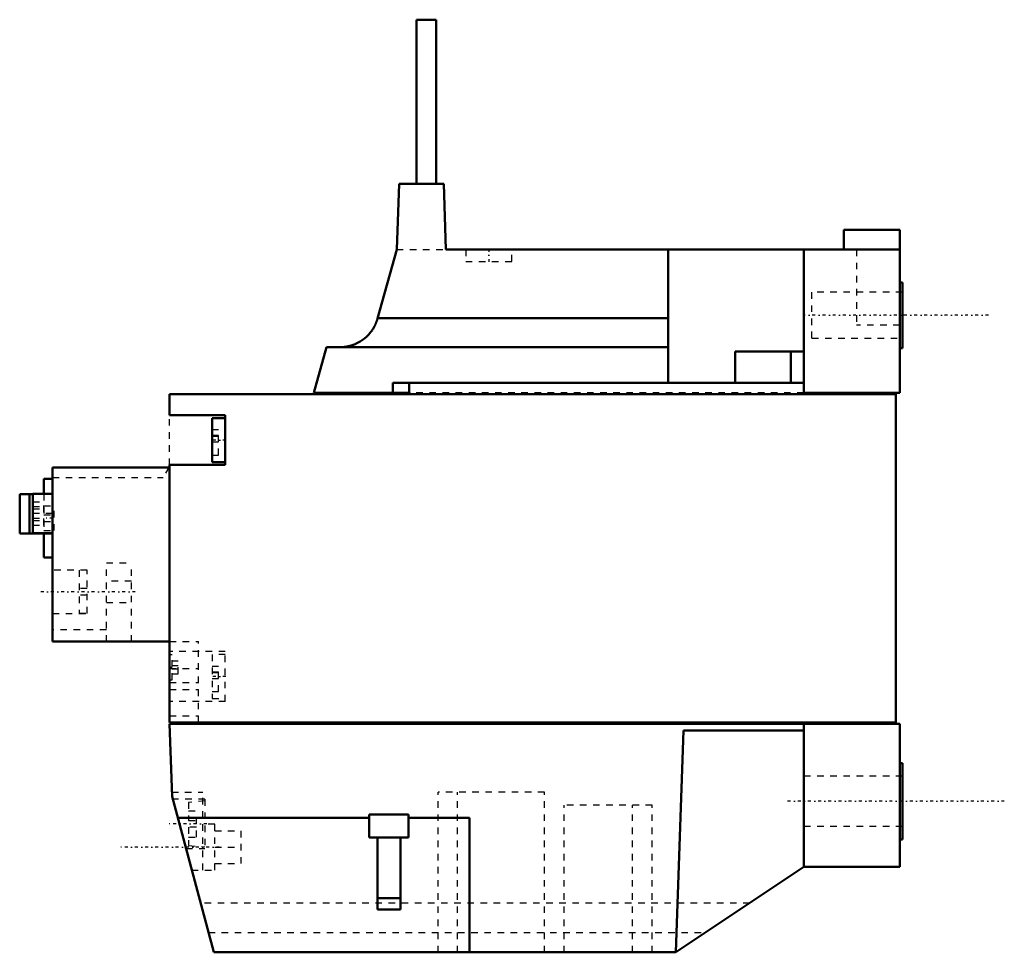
# Model space of a CAD drawing. Header units: millimetres. Extents: x -133 to 16, y -60 to 82.
import ezdxf

# ---------------------------------------------------------------- set-up
doc = ezdxf.new("R2010")
doc.units = ezdxf.units.MM
doc.linetypes.add('Center', pattern=[1.5, 0.45, -0.5, 0.05, -0.5])
doc.linetypes.add('Dashed', pattern=[2, 1, -1])
for name, color, linetype, lineweight in [('AM_0', 7, 'Continuous', 30), ('AM_3', 7, 'Dashed', 5), ('AM_7', 7, 'Center', 5)]:
    doc.layers.add(name, color=color, linetype=linetype, lineweight=lineweight)

msp = doc.modelspace()

# ---------------------------------------------------------------- linework, layer by layer
at = {"layer": 'AM_0', "color": 7, "linetype": 'Continuous', "lineweight": 50}
for p, q in [((-73, 82), (-73, 57)), ((-70, 82), (-73, 82)), ((-70, 57), (-70, 82)), ((-76, 47), (-75.65, 57)), ((-75.65, 57), (-68.85, 57)), ((-68.85, 57), (-68.5, 47)), ((0.6, 50), (-7.95, 50)), ((-7.95, 50), (-7.95, 47)), ((0.6, 50), (0.6, 25.2)), ((-78.91, 36.52), (-76, 47)), ((-68.5, 47), (0.6, 47)), ((-34.68, 26.7), (-34.68, 47)), ((-14.03, 25.2), (-14.03, 47)), ((1, 42), (0.6, 42)), ((1, 32), (1, 42)), ((-78.9, 36.54), (-34.68, 36.54)), ((-88.6, 25.2), (-86.67, 32.13)), ((-86.67, 32.13), (-34.68, 32.13)), ((-24.45, 26.7), (-24.45, 31.5)), ((-14.03, 31.5), (-24.45, 31.5)), ((-16, 26.7), (-16, 31.5)), ((0.6, 32), (1, 32)), ((-76.59, 25.2), (-76.61, 26.7)), ((-76.61, 26.7), (-14.03, 26.7)), ((-74.13, 26.7), (-74.13, 25.2)), ((-110.6, 21.8), (-110.6, 25)), ((-110.6, 25), (0, 25)), ((-74, 25.2), (-88.6, 25.2)), ((-74, 25.2), (-74, 25)), ((0.6, 25.2), (-14.03, 25.2)), ((-8, 25), (-8, 25.2)), ((0, 25), (0, -25)), ((-110.6, 21.8), (-102.1, 21.8)), ((-102.1, 21.35), (-104.1, 21.35)), ((-104.1, 21.35), (-104.1, 14.65)), ((-102.1, 21.8), (-102.1, 14.2)), ((-128.4, -12.7), (-128.4, 13.8)), ((-128.4, 13.8), (-110.6, 13.8)), ((-102.1, 14.2), (-110.6, 14.2)), ((-110.6, -25), (-110.6, 14.2)), ((-104.1, 14.65), (-102.1, 14.65)), ((-128.4, 12.1), (-129.7, 12.1)), ((-129.7, 12.1), (-129.7, 9.8)), ((-133.4, 3.75), (-133.4, 9.75)), ((-131.4, 9.75), (-133.4, 9.75)), ((-131.9, 3.75), (-131.9, 9.75)), ((-128.4, 9.8), (-131.4, 9.8)), ((-131.4, 9.8), (-131.4, 3.8)), ((-133.4, 3.75), (-128.4, 3.75)), ((-128.4, 3.8), (-131.4, 3.8)), ((-129.7, 3.75), (-129.7, 0.1)), ((-129.7, 0.1), (-128.4, 0.1)), ((-128.4, -12.7), (-110.6, -12.7)), ((0, -25), (-110.6, -25)), ((0.6, -25.2), (-110.6, -25.2)), ((-110.21, -36.29), (-110.6, -25.2)), ((-53.5, -25), (-53.5, -25.2)), ((-50.5, -25.2), (-50.5, -25)), ((-14, -25.2), (-14, -47)), ((0.6, -47), (0.6, -25.2)), ((-32.32, -26.25), (-33.5, -60)), ((-14, -26.25), (-32.32, -26.25)), ((1, -31.2), (0.6, -31.2)), ((1, -42.8), (1, -31.2)), ((-103.86, -60), (-110.21, -36.29)), ((-109.35, -39.52), (-80.2, -39.52)), ((-80.2, -42.5), (-80.2, -39)), ((-80.2, -39), (-74.2, -39)), ((-74.2, -42.5), (-74.2, -39)), ((-74.2, -39.52), (-64.9, -39.52)), ((-64.9, -39.52), (-64.9, -60)), ((-80.2, -42.5), (-74.2, -42.5)), ((-78.95, -53.5), (-78.95, -42.5)), ((-75.45, -53.5), (-75.45, -42.5)), ((0.6, -42.8), (1, -42.8)), ((-14, -47), (-33.5, -60)), ((0.6, -47), (-14, -47)), ((-78.95, -51.77), (-75.45, -51.77)), ((-75.45, -53.5), (-78.95, -53.5)), ((-33.5, -60), (-103.86, -60))]:
    msp.add_line(p, q, dxfattribs=at)
msp.add_lwpolyline([(-84.67, 32.13), (-84.63, 32.13), (-84.56, 32.13), (-84.49, 32.13), (-84.45, 32.13), (-84.41, 32.13), (-84.34, 32.14), (-84.27, 32.14), (-84.2, 32.15), (-84.12, 32.15), (-84.05, 32.16), (-84.02, 32.17), (-83.98, 32.17), (-83.91, 32.18), (-83.84, 32.19), (-83.76, 32.2), (-83.69, 32.21), (-83.62, 32.22), (-83.58, 32.23), (-83.55, 32.24), (-83.48, 32.25), (-83.4, 32.27), (-83.37, 32.27), (-83.33, 32.28), (-83.26, 32.3), (-83.19, 32.32), (-83.16, 32.33), (-83.12, 32.34), (-83.05, 32.36), (-82.98, 32.38), (-82.91, 32.4), (-82.84, 32.42), (-82.78, 32.44), (-82.74, 32.45), (-82.71, 32.46), (-82.64, 32.49), (-82.57, 32.51), (-82.5, 32.54), (-82.44, 32.57), (-82.37, 32.59), (-82.34, 32.61), (-82.31, 32.62), (-82.24, 32.65), (-82.18, 32.68), (-81.95, 32.79), (-81.58, 32.99), (-81.24, 33.22), (-81.07, 33.34), (-80.91, 33.47), (-80.6, 33.73), (-80.42, 33.91), (-80.37, 33.96), (-80.32, 34.01), (-80.3, 34.04), (-80.27, 34.07), (-80.22, 34.12), (-80.17, 34.18), (-80.12, 34.23), (-80.08, 34.29), (-80.03, 34.35), (-80.01, 34.38), (-79.98, 34.4), (-79.94, 34.46), (-79.89, 34.52), (-79.85, 34.58), (-79.8, 34.64), (-79.76, 34.7), (-79.74, 34.73), (-79.72, 34.76), (-79.68, 34.83), (-79.64, 34.89), (-79.6, 34.95), (-79.56, 35.01), (-79.52, 35.07), (-79.5, 35.1), (-79.49, 35.14), (-79.45, 35.2), (-79.42, 35.26), (-79.4, 35.29), (-79.38, 35.32), (-79.35, 35.39), (-79.32, 35.45), (-79.3, 35.48), (-79.29, 35.51), (-79.26, 35.58), (-79.22, 35.65), (-79.19, 35.71), (-79.17, 35.78), (-79.14, 35.85), (-79.12, 35.88), (-79.11, 35.92), (-79.08, 35.99), (-79.06, 36.06), (-79.03, 36.13), (-79.01, 36.2), (-78.98, 36.27), (-78.97, 36.31), (-78.96, 36.34), (-78.94, 36.42), (-78.92, 36.49), (-78.91, 36.52)], dxfattribs=at)
at = {"layer": 'AM_3', "color": 6, "linetype": 'Dashed', "lineweight": 25}
for p, q in [((-76, 47), (-68.5, 47)), ((-65.5, 47), (-65.5, 45.2)), ((-58.5, 45.2), (-58.5, 47)), ((-6, 47), (-6, 35.5)), ((-65.5, 45.2), (-58.5, 45.2)), ((1, 40.5), (-12.79, 40.5)), ((-12.79, 33.5), (-12.79, 40.5)), ((0.6, 35.5), (-6, 35.5)), ((-12.79, 33.5), (1, 33.5)), ((-14.03, 25.2), (-74, 25.2)), ((-110.6, 14.2), (-110.6, 21.8)), ((-104.1, 19.58), (-103.15, 19.58)), ((-103.15, 15.7), (-103.15, 19.58)), ((-104.1, 18.72), (-103.15, 18.72)), ((-104.1, 18.58), (-103.15, 18.58)), ((-104.1, 17.71), (-103.15, 17.71)), ((-104.1, 15.7), (-103.15, 15.7)), ((-110.7, 13.8), (-111.57, 12.3)), ((-128.4, 12.3), (-111.57, 12.3)), ((-128.4, 9.75), (-131.4, 9.75)), ((-129.7, 9.8), (-129.7, 3.75)), ((-131.4, 8.57), (-129.71, 8.57)), ((-131.4, 7.86), (-129.71, 7.86)), ((-131.4, 7.51), (-129.71, 7.51)), ((-129.71, 5.03), (-129.71, 8.57)), ((-129.7, 8), (-128.15, 8)), ((-128.15, 4.2), (-128.15, 8)), ((-128.4, 6.8), (-131.4, 6.8)), ((-131.4, 6.09), (-129.71, 6.09)), ((-129.7, 6.6), (-128.15, 6.6)), ((-131.4, 5.74), (-129.71, 5.74)), ((-131.4, 5.03), (-129.71, 5.03)), ((-129.7, 5.6), (-128.15, 5.6)), ((-129.7, 4.2), (-128.15, 4.2)), ((-120.2, -0.7), (-116.4, -0.7)), ((-120.2, -12.7), (-120.2, -0.7)), ((-116.4, -12.7), (-116.4, -0.7)), ((-123.15, -1.8), (-128.4, -1.8)), ((-124.35, -1.84), (-124.35, -8.36)), ((-123.15, -1.84), (-124.35, -1.84)), ((-123.15, -8.4), (-123.15, -1.8)), ((-116.4, -3.47), (-120.2, -3.47)), ((-123.15, -4.6), (-124.35, -4.6)), ((-123.15, -5.6), (-124.35, -5.6)), ((-120.2, -6.73), (-116.4, -6.73)), ((-128.4, -8.4), (-123.15, -8.4)), ((-124.35, -8.36), (-123.15, -8.36)), ((-120.2, -10.9), (-128.4, -10.9)), ((-110.6, -12.7), (-106.2, -12.7)), ((-106.2, -25), (-106.2, -12.7)), ((-102.1, -14.2), (-110.6, -14.2)), ((-110.21, -14.7), (-110.6, -14.7)), ((-110.21, -18.5), (-110.21, -14.7)), ((-102.1, -14.65), (-104.1, -14.65)), ((-104.1, -14.65), (-104.1, -21.35)), ((-102.1, -21.8), (-102.1, -14.2)), ((-110.21, -15.6), (-109.26, -15.6)), ((-110.21, -16.35), (-109.26, -16.35)), ((-109.26, -17.6), (-109.26, -15.6)), ((-104.1, -16.42), (-103.15, -16.42)), ((-103.15, -20.3), (-103.15, -16.42)), ((-110.6, -16.79), (-106.2, -16.79)), ((-110.21, -16.85), (-109.26, -16.85)), ((-110.21, -17.6), (-109.26, -17.6)), ((-104.1, -17.28), (-103.15, -17.28)), ((-104.1, -17.42), (-103.15, -17.42)), ((-110.6, -18.5), (-110.21, -18.5)), ((-110.6, -18.92), (-106.2, -18.92)), ((-104.1, -18.29), (-103.15, -18.29)), ((-110.6, -20), (-106.2, -20)), ((-104.1, -20.3), (-103.15, -20.3)), ((-102.1, -21.8), (-110.6, -21.8)), ((-104.1, -21.35), (-102.1, -21.35)), ((-110.6, -24), (-106.2, -24)), ((1, -33.2), (-14, -33.2)), ((-110.24, -35.6), (-105.5, -35.6)), ((-105.5, -47.5), (-105.5, -35.6)), ((-69.71, -60), (-69.71, -35.6)), ((-53.5, -35.6), (-69.71, -35.6)), ((-66.73, -60), (-66.73, -35.6)), ((-53.5, -60), (-53.5, -35.6)), ((-105.2, -36.7), (-110.1, -36.7)), ((-105.2, -36.95), (-107.7, -37.17)), ((-107.7, -37.17), (-107.7, -39.95)), ((-105.2, -36.7), (-105.2, -44.2)), ((-107.7, -38.45), (-106.5, -38.45)), ((-106.5, -42.45), (-106.5, -38.45)), ((-50.5, -60), (-50.5, -37.6)), ((-37.11, -37.6), (-50.5, -37.6)), ((-40.1, -60), (-40.1, -37.6)), ((-37.11, -60), (-37.11, -37.6)), ((-107.7, -39.95), (-106.5, -39.95)), ((-106.5, -40.95), (-107.7, -40.95)), ((-107.7, -40.95), (-107.7, -43.73)), ((-103.7, -40.5), (-105.5, -40.5)), ((-103.7, -47.5), (-103.7, -40.5)), ((-103.7, -41.5), (-99.7, -41.5)), ((-99.7, -46.5), (-99.7, -41.5)), ((-14, -40.8), (1, -40.8)), ((-107.7, -42.45), (-106.5, -42.45)), ((-108.09, -44.2), (-105.2, -44.2)), ((-107.7, -43.73), (-105.2, -43.95)), ((-103.7, -44), (-99.7, -44)), ((-107.21, -47.5), (-103.7, -47.5)), ((-103.7, -46.5), (-99.7, -46.5)), ((-22.25, -52.5), (-105.87, -52.5)), ((-104.66, -57), (-29, -57))]:
    msp.add_line(p, q, dxfattribs=at)
at = {"layer": 'AM_7', "color": 4, "linetype": 'Center', "lineweight": 25}
for p, q in [((-62, 47.09), (-62, 45.11)), ((14.07, 37), (-14.07, 37)), ((-102, 18), (-104.2, 18)), ((-128.34, 6.1), (-129.76, 6.1)), ((-115.8, -5.1), (-130.5, -5.1)), ((-110.62, -16.6), (-110.19, -16.6)), ((-102, -18), (-104.2, -18)), ((16.5, -37), (-16.5, -37)), ((-104.93, -40.45), (-110.87, -40.45)), ((-103.01, -44), (-118.19, -44))]:
    msp.add_line(p, q, dxfattribs=at)

doc.saveas('drawing.dxf')
